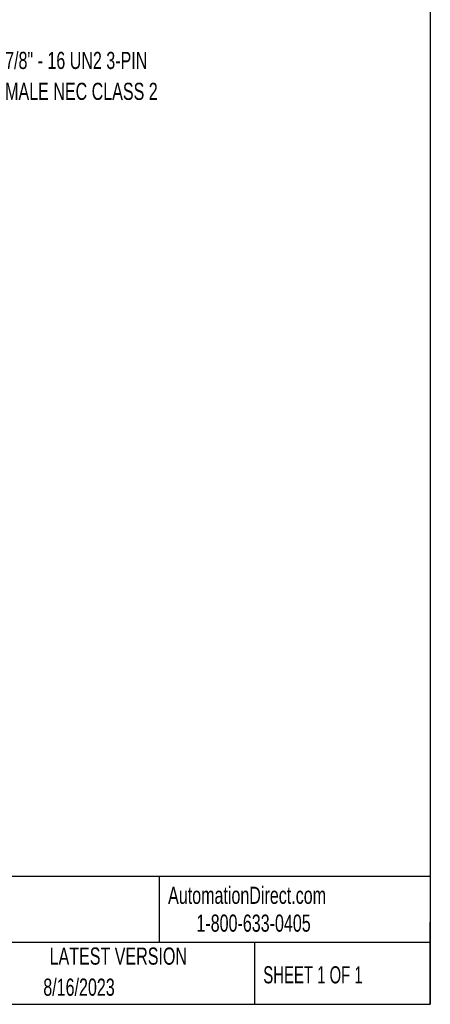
# Model space of a CAD drawing. Header units: millimetres. Extents: x 13 to 546, y 13 to 419.
# Tile 9 of 14: x 445 to 546, y 13 to 256. Entities that reach past the tile are written whole.
import ezdxf

# ---------------------------------------------------------------- set-up
doc = ezdxf.new("R2010")
doc.units = ezdxf.units.MM
doc.header["$LTSCALE"] = 2
doc.layers.add('TEXT', color=140, linetype='Continuous', lineweight=25)
doc.styles.add('SLDTEXTSTYLE0', font='TXT', dxfattribs={"width": 0.7})
doc.styles.add('SLDTEXTSTYLE1', font='TXT', dxfattribs={"width": 0.65})

# ---------------------------------------------------------------- blocks, each defined once
blk = doc.blocks.new('SW_NOTE_0_8')
at = {"layer": 'TEXT', "color": 0, "char_height": 4.2333, "attachment_point": 1, "style": 'SLDTEXTSTYLE0'}
for s, insert in [('7/8" - 16 UN2 3-PIN', (1, 4.97)), ('MALE NEC CLASS 2', (1, -2.67))]:
    blk.add_mtext(s, dxfattribs=dict(at, insert=insert))

msp = doc.modelspace()

# ---------------------------------------------------------------- linework, layer by layer
at = {"layer": 'TEXT'}
for p, q in [((546.1, 419.1), (546.1, 12.7)), ((546.1, 44.252), (12.7, 44.252)), ((479.151, 44.252), (479.151, 27.94)), ((546.1, 12.7), (546.1, 33.02)), ((546.1, 27.94), (12.7, 27.94)), ((502.697, 27.94), (502.697, 12.7)), ((12.7, 12.7), (546.1, 12.7))]:
    msp.add_line(p, q, dxfattribs=at)

# ---------------------------------------------------------------- block references
msp.add_blockref('SW_NOTE_0_8', (440.167, 243.071), dxfattribs=at)

# ---------------------------------------------------------------- texts
for s, insert, char_height, attachment_point, style in [('AutomationDirect.com', (481.39, 41.753), 4.23333, 1, 'SLDTEXTSTYLE0'), ('1-800-633-0405', (488.383, 34.874), 4.23333, 1, 'SLDTEXTSTYLE0'), ('LATEST VERSION', (469.104, 26.728), 4.23333, 2, 'SLDTEXTSTYLE0'), ('SHEET 1 OF 1', (504.883, 22.103), 4.23333, 1, 'SLDTEXTSTYLE1'), ('8/16/2023', (459.403, 19.055), 4.2333, 2, 'SLDTEXTSTYLE0')]:
    msp.add_mtext(s, dxfattribs=dict(at, insert=insert, char_height=char_height, attachment_point=attachment_point, style=style))

doc.saveas('drawing.dxf')
